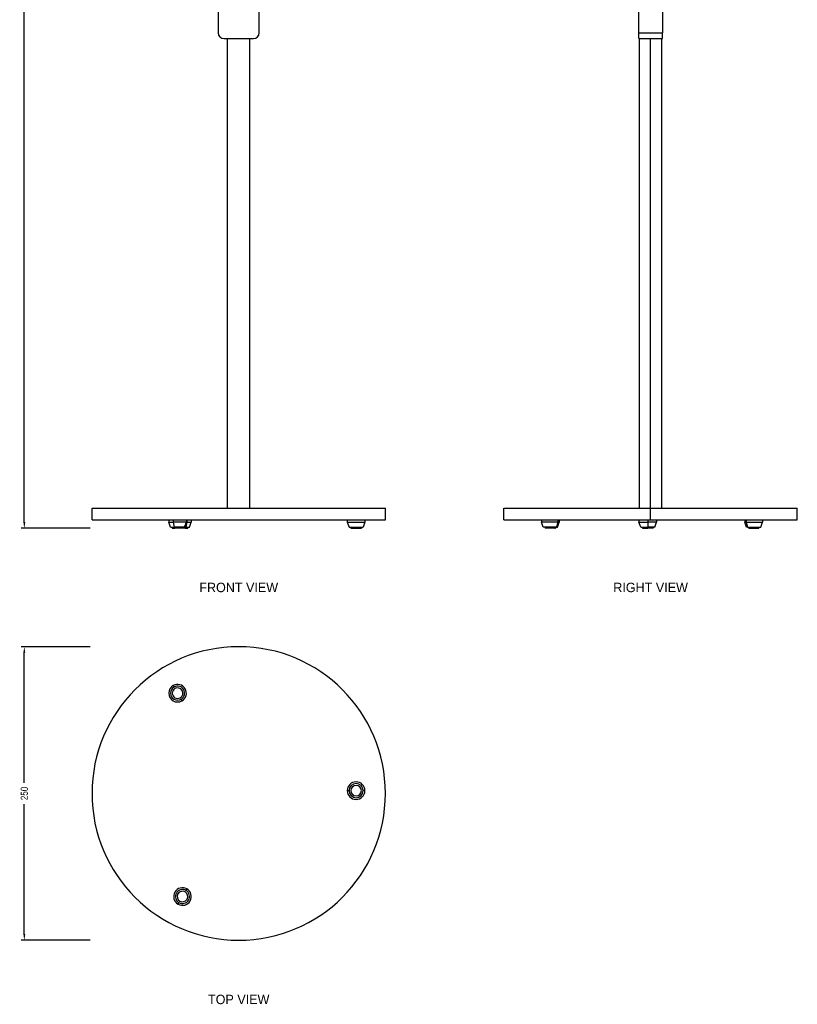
# Model space of a CAD drawing. Header units: millimetres. Extents: x -62 to 601, y -406 to 1576.
# Tile 1 of 2: x -62 to 601, y -406 to 433. Entities that reach past the tile are written whole.
import ezdxf
from ezdxf.enums import TextEntityAlignment as Align

# ---------------------------------------------------------------- set-up
doc = ezdxf.new("R2010")
doc.units = ezdxf.units.MM
for name, color, linetype, lineweight in [('ANNOTATION', 8, 'Continuous', 25), ('DIMENSIONS', 2, 'Continuous', 25), ('FRONT_VISIBLE', 7, 'Continuous', 25), ('RIGHT_VISIBLE', 5, 'Continuous', 25), ('TOP_VISIBLE', 3, 'Continuous', 25)]:
    doc.layers.add(name, color=color, linetype=linetype, lineweight=lineweight)
doc.styles.add('OpenSansCondensed-Light', font='OpenSansCondensed-Light.ttf')
doc.dimstyles.new('LUMATREE_DIM', dxfattribs={"dimtxt": 6, "dimasz": 5.2, "dimexe": 2.8, "dimexo": 1.6, "dimgap": 2, "dimtad": 1, "dimdec": 1, "dimcen": 2.5, "dimazin": 3, "dimtfac": 1, "dimtmove": 0, "dimatfit": 3})

# ---------------------------------------------------------------- blocks, each defined once
blk = doc.blocks.new('_CLOSEDFILLED')
at = {"color": 0, "linetype": 'BYBLOCK'}
blk.add_solid([(-1, 0.16), (0, 0), (-1, -0.16)], dxfattribs=at)
blk = doc.blocks.new('*D2')
for p, q in [((-1.6, 1442), (-60.48, 1442)), ((-57.68, 733), (-57.68, 1436.8)), ((-57.68, 5.2), (-57.68, 709)), ((-1.6, 0), (-60.48, 0))]:
    blk.add_line(p, q)
at = {"layer": 'Defpoints'}
for p in [(0, 1442), (-57.68, 0), (0, 0)]:
    blk.add_point(p, dxfattribs=at)
at = {"layer": 'DIMENSIONS', "xscale": 5.2, "yscale": 5.2}
for p, rotation in [((-57.68, 1442), 90), ((-57.68, 0), 270)]:
    blk.add_blockref('_CLOSEDFILLED', p, dxfattribs=dict(at, rotation=rotation))
at = {"layer": 'DIMENSIONS', "insert": (-57.68, 721), "char_height": 6, "attachment_point": 5, "rotation": 90, "style": 'OpenSansCondensed-Light'}
blk.add_mtext('1442', dxfattribs=at)
blk = doc.blocks.new('*D3')
for p, q in [((-1.6, -100.94), (-60.48, -100.94)), ((-57.68, -216.94), (-57.68, -106.14)), ((-57.68, -345.74), (-57.68, -234.94)), ((-1.6, -350.94), (-60.48, -350.94))]:
    blk.add_line(p, q)
at = {"layer": 'Defpoints'}
for p in [(0, -100.94), (-57.68, -350.94), (0, -350.94)]:
    blk.add_point(p, dxfattribs=at)
at = {"layer": 'DIMENSIONS', "xscale": 5.2, "yscale": 5.2}
for p, rotation in [((-57.68, -100.94), 90), ((-57.68, -350.94), 270)]:
    blk.add_blockref('_CLOSEDFILLED', p, dxfattribs=dict(at, rotation=rotation))
at = {"layer": 'DIMENSIONS', "insert": (-57.68, -225.94), "char_height": 6, "attachment_point": 5, "rotation": 90, "style": 'OpenSansCondensed-Light'}
blk.add_mtext('250', dxfattribs=at)

msp = doc.modelspace()

# ---------------------------------------------------------------- linework, layer by layer
at = {"layer": 'FRONT_VISIBLE'}
for p, q in [((107.5, 1437), (107.5, 422)), ((142.5, 422), (142.5, 1437)), ((112.5, 417), (137.5, 417)), ((115.5, 17), (115.5, 417)), ((134.5, 17), (134.5, 417)), ((0, 7), (0, 17)), ((250, 7), (250, 17)), ((65.42, 7), (65.42, 5)), ((66.92, 1), (65.42, 5)), ((68.42, 1), (68.42, 0)), ((69.17, 7), (69.17, 5)), ((69.17, 5), (69.92, 1)), ((70.67, 1), (70.67, 0)), ((77.42, 1), (77.42, 0)), ((78.92, 1), (80.42, 5)), ((79.33, 1), (79.33, 0)), ((80.83, 5), (80.08, 1)), ((80.42, 7), (80.42, 5)), ((80.83, 7), (80.83, 5)), ((81.58, 1), (81.58, 0)), ((83.08, 1), (84.58, 5)), ((84.58, 7), (84.58, 5)), ((217.5, 7), (217.5, 5)), ((217.5, 5), (219, 1)), ((220.5, 1), (220.5, 0)), ((229.5, 1), (229.5, 0)), ((232.5, 5), (231, 1)), ((232.5, 7), (232.5, 5))]:
    msp.add_line(p, q, dxfattribs=at)
for points in [[(0, 17), (3.13, 17), (12.38, 17), (27.27, 17), (47.06, 17), (70.76, 17), (97.18, 17), (125, 17), (152.82, 17), (179.24, 17), (202.94, 17), (222.73, 17), (237.62, 17), (246.87, 17), (250, 17)], [(0, 7), (3.13, 7), (12.38, 7), (27.27, 7), (47.06, 7), (70.76, 7), (97.18, 7), (125, 7), (152.82, 7), (179.24, 7), (202.94, 7), (222.73, 7), (237.62, 7), (246.87, 7), (250, 7)], [(65.42, 5), (65.44, 5), (65.51, 5), (65.61, 5), (65.75, 5), (65.94, 5), (66.16, 5), (66.43, 5), (66.72, 5), (67.06, 5), (67.42, 5), (67.82, 5), (68.25, 5), (68.7, 5), (69.17, 5)], [(66.92, 1), (66.94, 1), (66.99, 1), (67.07, 1), (67.19, 1), (67.34, 1), (67.52, 1), (67.73, 1), (67.96, 1), (68.23, 1), (68.52, 1), (68.84, 1), (69.18, 1), (69.54, 1), (69.92, 1)], [(68.42, 0), (68.43, 0), (68.47, 0), (68.53, 0), (68.62, 0), (68.73, 0), (68.87, 0), (69.02, 0), (69.2, 0), (69.4, 0), (69.62, 0), (69.86, 0), (70.12, 0), (70.39, 0), (70.67, 0)], [(80.42, 5), (80.34, 5), (80.09, 5), (79.68, 5), (79.12, 5), (78.42, 5), (77.6, 5), (76.67, 5), (75.66, 5), (74.59, 5), (73.48, 5), (72.36, 5), (71.25, 5), (70.18, 5), (69.17, 5)], [(78.92, 1), (78.85, 1), (78.65, 1), (78.33, 1), (77.88, 1), (77.32, 1), (76.66, 1), (75.92, 1), (75.11, 1), (74.26, 1), (73.37, 1), (72.47, 1), (71.59, 1), (70.73, 1), (69.92, 1)], [(77.42, 0), (77.37, 0), (77.22, 0), (76.98, 0), (76.64, 0), (76.22, 0), (75.73, 0), (75.17, 0), (74.57, 0), (73.92, 0), (73.26, 0), (72.59, 0), (71.92, 0), (71.28, 0), (70.67, 0)], [(79.33, 0), (79.2, 0), (79.08, 0), (78.95, 0), (78.81, 0), (78.68, 0), (78.54, 0), (78.41, 0), (78.27, 0), (78.13, 0), (77.99, 0), (77.85, 0), (77.71, 0), (77.56, 0), (77.42, 0)], [(80.08, 1), (80, 1), (79.92, 1), (79.84, 1), (79.76, 1), (79.68, 1), (79.6, 1), (79.51, 1), (79.43, 1), (79.35, 1), (79.26, 1), (79.18, 1), (79.09, 1), (79.01, 1), (78.92, 1)], [(79.33, 0), (79.61, 0), (79.88, 0), (80.14, 0), (80.38, 0), (80.6, 0), (80.8, 0), (80.98, 0), (81.13, 0), (81.27, 0), (81.38, 0), (81.47, 0), (81.53, 0), (81.57, 0), (81.58, 0)], [(80.08, 1), (80.46, 1), (80.82, 1), (81.16, 1), (81.48, 1), (81.77, 1), (82.04, 1), (82.27, 1), (82.48, 1), (82.66, 1), (82.81, 1), (82.93, 1), (83.01, 1), (83.06, 1), (83.08, 1)], [(80.83, 5), (80.8, 5), (80.77, 5), (80.74, 5), (80.71, 5), (80.68, 5), (80.66, 5), (80.63, 5), (80.6, 5), (80.57, 5), (80.54, 5), (80.51, 5), (80.48, 5), (80.45, 5), (80.42, 5)], [(80.83, 5), (81.3, 5), (81.75, 5), (82.18, 5), (82.58, 5), (82.94, 5), (83.28, 5), (83.57, 5), (83.84, 5), (84.06, 5), (84.25, 5), (84.39, 5), (84.49, 5), (84.56, 5), (84.58, 5)], [(217.5, 5), (217.69, 5), (218.24, 5), (219.14, 5), (220.32, 5), (221.75, 5), (223.33, 5), (225, 5), (226.67, 5), (228.25, 5), (229.68, 5), (230.86, 5), (231.76, 5), (232.31, 5), (232.5, 5)], [(219, 1), (219.15, 1), (219.59, 1), (220.31, 1), (221.26, 1), (222.4, 1), (223.66, 1), (225, 1), (226.34, 1), (227.6, 1), (228.74, 1), (229.69, 1), (230.41, 1), (230.85, 1), (231, 1)], [(220.5, 0), (220.61, 0), (220.95, 0), (221.48, 0), (222.19, 0), (223.05, 0), (224, 0), (225, 0), (226, 0), (226.95, 0), (227.81, 0), (228.52, 0), (229.05, 0), (229.39, 0), (229.5, 0)]]:
    msp.add_lwpolyline(points, dxfattribs=at)
for centre, start, end in [((112.5, 422), 180, 270), ((137.5, 422), 270, 0)]:
    msp.add_arc(centre, 5, start, end, dxfattribs=at)
at = {"layer": 'RIGHT_VISIBLE'}
for p, q in [((465.94, 422), (465.94, 1437)), ((485.94, 1437), (485.94, 422)), ((465.94, 422), (485.94, 422)), ((465.94, 417), (485.94, 417)), ((466.44, 17), (466.44, 417)), ((475.94, 17), (475.94, 417)), ((485.44, 17), (485.44, 417)), ((350.94, 7), (350.94, 17)), ((475.94, 7), (475.94, 17)), ((600.94, 7), (600.94, 17)), ((383.04, 7), (383.04, 5)), ((384.54, 1), (383.04, 5)), ((386.04, 1), (386.04, 0)), ((394.43, 1), (394.43, 0)), ((395.04, 1), (395.04, 0)), ((397.03, 5), (395.73, 1)), ((396.54, 1), (398.04, 5)), ((397.03, 7), (397.03, 5)), ((398.04, 7), (398.04, 5)), ((466.04, 7), (466.04, 5)), ((467.54, 1), (466.04, 5)), ((469.04, 1), (469.04, 0)), ((473.54, 7), (473.54, 5)), ((473.54, 5), (473.54, 1)), ((473.54, 1), (473.54, 0)), ((478.04, 1), (478.04, 0)), ((479.54, 1), (481.04, 5)), ((481.04, 7), (481.04, 5)), ((556.24, 7), (556.24, 5)), ((557.74, 1), (556.24, 5)), ((557.25, 7), (557.25, 5)), ((557.25, 5), (558.55, 1)), ((559.24, 1), (559.24, 0)), ((559.85, 1), (559.85, 0)), ((568.24, 1), (568.24, 0)), ((569.74, 1), (571.24, 5)), ((571.24, 7), (571.24, 5))]:
    msp.add_line(p, q, dxfattribs=at)
for points in [[(465.94, 417), (465.94, 417.03), (465.94, 417.13), (465.94, 417.28), (465.94, 417.5), (465.94, 417.77), (465.94, 418.09), (465.94, 418.46), (465.94, 418.88), (465.94, 419.34), (465.94, 419.83), (465.94, 420.35), (465.94, 420.89), (465.94, 421.44), (465.94, 422)], [(485.94, 417), (485.94, 417.03), (485.94, 417.13), (485.94, 417.28), (485.94, 417.5), (485.94, 417.77), (485.94, 418.09), (485.94, 418.46), (485.94, 418.88), (485.94, 419.34), (485.94, 419.83), (485.94, 420.35), (485.94, 420.89), (485.94, 421.44), (485.94, 422)], [(350.94, 17), (351.73, 17), (354.07, 17), (357.95, 17), (363.32, 17), (370.1, 17), (378.21, 17), (387.55, 17), (398, 17), (409.44, 17), (421.7, 17), (434.66, 17), (448.12, 17), (461.94, 17), (475.94, 17)], [(475.94, 17), (489.94, 17), (503.76, 17), (517.22, 17), (530.18, 17), (542.44, 17), (553.88, 17), (564.33, 17), (573.67, 17), (581.78, 17), (588.56, 17), (593.93, 17), (597.81, 17), (600.15, 17), (600.94, 17)], [(350.94, 7), (351.73, 7), (354.07, 7), (357.95, 7), (363.32, 7), (370.1, 7), (378.21, 7), (387.55, 7), (398, 7), (409.44, 7), (421.7, 7), (434.66, 7), (448.12, 7), (461.94, 7), (475.94, 7)], [(397.03, 5), (396.22, 5), (395.21, 5), (394.04, 5), (392.75, 5), (391.38, 5), (389.98, 5), (388.6, 5), (387.28, 5), (386.08, 5), (385.04, 5), (384.19, 5), (383.56, 5), (383.17, 5), (383.04, 5)], [(395.73, 1), (395.09, 1), (394.28, 1), (393.34, 1), (392.31, 1), (391.21, 1), (390.09, 1), (388.98, 1), (387.93, 1), (386.97, 1), (386.14, 1), (385.46, 1), (384.95, 1), (384.64, 1), (384.54, 1)], [(394.43, 0), (393.95, 0), (393.34, 0), (392.64, 0), (391.86, 0), (391.04, 0), (390.2, 0), (389.37, 0), (388.58, 0), (387.87, 0), (387.24, 0), (386.73, 0), (386.35, 0), (386.12, 0), (386.04, 0)], [(394.43, 0), (394.52, 0), (394.59, 0), (394.66, 0), (394.73, 0), (394.78, 0), (394.84, 0), (394.88, 0), (394.92, 0), (394.96, 0), (394.99, 0), (395.01, 0), (395.02, 0), (395.03, 0), (395.04, 0)], [(395.73, 1), (395.84, 1), (395.94, 1), (396.04, 1), (396.12, 1), (396.2, 1), (396.27, 1), (396.33, 1), (396.39, 1), (396.43, 1), (396.47, 1), (396.5, 1), (396.52, 1), (396.53, 1), (396.54, 1)], [(397.03, 5), (397.17, 5), (397.29, 5), (397.41, 5), (397.52, 5), (397.62, 5), (397.7, 5), (397.78, 5), (397.85, 5), (397.91, 5), (397.95, 5), (397.99, 5), (398.02, 5), (398.03, 5), (398.04, 5)], [(466.04, 5), (466.09, 5), (466.23, 5), (466.46, 5), (466.78, 5), (467.19, 5), (467.68, 5), (468.24, 5), (468.86, 5), (469.55, 5), (470.29, 5), (471.06, 5), (471.87, 5), (472.7, 5), (473.54, 5)], [(467.54, 1), (467.58, 1), (467.69, 1), (467.88, 1), (468.13, 1), (468.46, 1), (468.85, 1), (469.3, 1), (469.8, 1), (470.35, 1), (470.94, 1), (471.56, 1), (472.2, 1), (472.87, 1), (473.54, 1)], [(469.04, 0), (469.07, 0), (469.15, 0), (469.29, 0), (469.49, 0), (469.73, 0), (470.02, 0), (470.36, 0), (470.73, 0), (471.15, 0), (471.59, 0), (472.05, 0), (472.54, 0), (473.04, 0), (473.54, 0)], [(481.04, 5), (480.99, 5), (480.85, 5), (480.62, 5), (480.3, 5), (479.89, 5), (479.4, 5), (478.84, 5), (478.22, 5), (477.53, 5), (476.79, 5), (476.02, 5), (475.21, 5), (474.38, 5), (473.54, 5)], [(479.54, 1), (479.5, 1), (479.39, 1), (479.2, 1), (478.95, 1), (478.62, 1), (478.23, 1), (477.78, 1), (477.28, 1), (476.73, 1), (476.14, 1), (475.52, 1), (474.88, 1), (474.21, 1), (473.54, 1)], [(478.04, 0), (478.01, 0), (477.93, 0), (477.79, 0), (477.59, 0), (477.35, 0), (477.06, 0), (476.72, 0), (476.35, 0), (475.93, 0), (475.49, 0), (475.03, 0), (474.54, 0), (474.04, 0), (473.54, 0)], [(475.94, 7), (489.94, 7), (503.76, 7), (517.22, 7), (530.18, 7), (542.44, 7), (553.88, 7), (564.33, 7), (573.67, 7), (581.78, 7), (588.56, 7), (593.93, 7), (597.81, 7), (600.15, 7), (600.94, 7)], [(557.25, 5), (557.11, 5), (556.99, 5), (556.87, 5), (556.76, 5), (556.66, 5), (556.58, 5), (556.5, 5), (556.43, 5), (556.37, 5), (556.33, 5), (556.29, 5), (556.26, 5), (556.25, 5), (556.24, 5)], [(557.25, 5), (558.06, 5), (559.07, 5), (560.24, 5), (561.53, 5), (562.9, 5), (564.3, 5), (565.68, 5), (567, 5), (568.2, 5), (569.24, 5), (570.09, 5), (570.72, 5), (571.11, 5), (571.24, 5)], [(558.55, 1), (558.44, 1), (558.34, 1), (558.24, 1), (558.16, 1), (558.08, 1), (558.01, 1), (557.95, 1), (557.89, 1), (557.85, 1), (557.81, 1), (557.78, 1), (557.76, 1), (557.75, 1), (557.74, 1)], [(558.55, 1), (559.19, 1), (560, 1), (560.94, 1), (561.97, 1), (563.07, 1), (564.19, 1), (565.3, 1), (566.35, 1), (567.31, 1), (568.14, 1), (568.82, 1), (569.33, 1), (569.64, 1), (569.74, 1)], [(559.85, 0), (559.76, 0), (559.69, 0), (559.62, 0), (559.55, 0), (559.5, 0), (559.44, 0), (559.4, 0), (559.36, 0), (559.32, 0), (559.29, 0), (559.27, 0), (559.26, 0), (559.25, 0), (559.24, 0)], [(559.85, 0), (560.33, 0), (560.94, 0), (561.64, 0), (562.42, 0), (563.24, 0), (564.08, 0), (564.91, 0), (565.7, 0), (566.41, 0), (567.04, 0), (567.55, 0), (567.93, 0), (568.16, 0), (568.24, 0)]]:
    msp.add_lwpolyline(points, dxfattribs=at)
at = {"layer": 'TOP_VISIBLE'}
for p, q in [((69.17, -134.04), (69.92, -135.34)), ((76.67, -147.03), (75.92, -145.73)), ((217.5, -223.54), (219, -223.54)), ((232.5, -223.54), (231, -223.54)), ((80.83, -307.25), (80.08, -308.55)), ((73.33, -320.24), (74.08, -318.94))]:
    msp.add_line(p, q, dxfattribs=at)
for centre, radius, start, end in [((125, -225.94), 125, 0, 180), ((72.92, -140.54), 7.5, 120, 300), ((72.92, -140.54), 7.5, 300, 120), ((72.92, -140.54), 6, 120, 300), ((72.92, -140.54), 4.5, 120, 300), ((72.92, -140.54), 6, 300, 120), ((72.92, -140.54), 4.5, 300, 120), ((225, -223.54), 7.5, 0, 180), ((225, -223.54), 6, 0, 180), ((125, -225.94), 125, 180, 0), ((225, -223.54), 7.5, 180, 360), ((225, -223.54), 6, 180, 360), ((225, -223.54), 4.5, 0, 180), ((225, -223.54), 4.5, 180, 360), ((77.08, -313.74), 7.5, 60, 240), ((77.08, -313.74), 6, 60, 240), ((77.08, -313.74), 4.5, 60, 240), ((77.08, -313.74), 7.5, 240, 60), ((77.08, -313.74), 6, 240, 60), ((77.08, -313.74), 4.5, 240, 60)]:
    msp.add_arc(centre, radius, start, end, dxfattribs=at)

# ---------------------------------------------------------------- texts
at = {"layer": 'ANNOTATION'}
for s, p in [('FRONT VIEW', (125, -50.47)), ('RIGHT VIEW', (475.94, -50.47)), ('TOP VIEW', (125, -401.41))]:
    msp.add_text(s, height=8, dxfattribs=at).set_placement(p, align=Align.MIDDLE_CENTER)

# ---------------------------------------------------------------- dimensions: what is measured, and where the dimension line sits
at = {"layer": 'DIMENSIONS'}
for base, p1, p2, picture, middle in [((-57.68, 0), (0, 0), (0, 1442), '*D2', (-57.68, 721)), ((-57.68, -350.94), (0, -350.94), (0, -100.94), '*D3', (-57.68, -225.94))]:
    dim = msp.add_linear_dim(base=base, p1=p1, p2=p2, angle=90, dimstyle='LUMATREE_DIM', dxfattribs=at)
    dim.commit()
    dim.dimension.update_dxf_attribs({"geometry": picture, "text_midpoint": middle})

doc.saveas('drawing.dxf')
